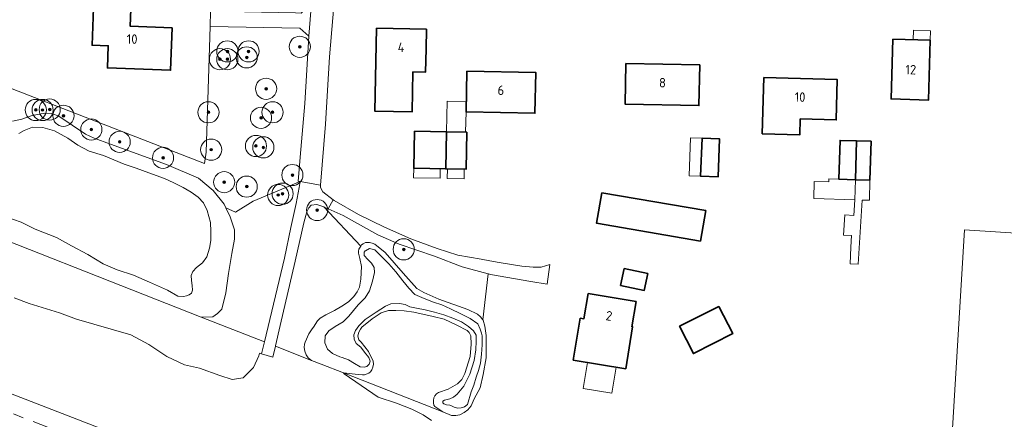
# Model space of a CAD drawing. Header units: metres. Extents: x 153919 to 160124, y 449312 to 452850.
# Tile 65 of 81: x 156215 to 156401, y 451956 to 452032. Entities that reach past the tile are written whole.
import ezdxf
from ezdxf.enums import TextEntityAlignment as Align

# ---------------------------------------------------------------- set-up
doc = ezdxf.new("R2010")
doc.units = ezdxf.units.M
doc.linetypes.add('AM-AS', pattern=[16, 10, -2, 2, -2])
for name, color, linetype, lineweight in [('B-WE-AM-AS_SPOOR-G', 10, 'AM-AS', 18), ('B-WE-GR-BEPLANTING_CULTUUR_BOSPLANTSOEN-GV', 90, 'Continuous', 18), ('B-WE-GR-BOOM-S', 90, 'Continuous', 25), ('B-WE-GR-BOS_LOOF-GV', 40, 'Continuous', 13), ('B-WE-GR-GRAS-GV', 60, 'Continuous', 13), ('B-WE-OG-BEBOUWING-GV', 7, 'Continuous', 35), ('B-WE-OG-BEBOUWING-T18', 7, 'Continuous', 18), ('B-WE-OG-BEBOUWING_LUIFEL-GV', 7, 'Continuous', 18), ('B-WE-OG-TERREIN_CULTUURSCHEIDING-GV', 7, 'Continuous', 18), ('B-WE-OG-TERREIN_ERF-GV', 7, 'Continuous', 18), ('B-WE-OG-TOPOGRAFIE_WATER-GV', 130, 'Continuous', 18), ('B-WE-OG-TOPOGRAFIE_WATER_SLOOT-GV', 120, 'Continuous', 18), ('B-WE-VH-VERHARDING_BETONSTRAATSTEEN-GV', 252, 'Continuous', 18), ('B-WE-VH-VERHARDING_FUNDERING_ZAND-GV', 7, 'Continuous', 18), ('B-WE-VH-VERHARDING_HALFVERHARDING-GV', 252, 'Continuous', 18), ('B-WE-VH-VERHARDING_HALFVERHARDING_GRIND-GV', 252, 'Continuous', 18)]:
    doc.layers.add(name, color=color, linetype=linetype, lineweight=lineweight)
doc.styles.add('NLCS-ISO-M1000-T18', font='NLCS-ISO.ttf', dxfattribs={"height": 1.8})

# ---------------------------------------------------------------- blocks, each defined once
blk = doc.blocks.new('SGR-BOOM_01-SO')
at = {"linetype": 'ByBlock', "lineweight": 18}
h = blk.add_hatch(color=0, dxfattribs=at)
h.dxf.hatch_style = 1
edge = h.paths.add_edge_path()
edge.add_arc((0, 0), 0.25, 0, 360)
at = {"color": 0, "linetype": 'ByBlock', "lineweight": 18}
for radius in [2, 0.25]:
    blk.add_circle((0, 0), radius, dxfattribs=at)

msp = doc.modelspace()

# ---------------------------------------------------------------- linework, layer by layer
at = {"layer": 'B-WE-AM-AS_SPOOR-G', "flags": 128}
msp.add_lwpolyline([(154203.753, 452737.568), (154235.677, 452725.091), (154295.181, 452702.12), (154387.94, 452665.875), (154515.702, 452616.332), (154737.375, 452530.027), (154778.943, 452513.986), (154822.143, 452497.093), (154912.994, 452461.908), (154977.934, 452436.6), (155063.888, 452403.296), (155115.656, 452383.111), (155162.608, 452364.996), (155229.644, 452338.782), (155234.24, 452337.169), (155269.876, 452323.394), (155276.824, 452320.599), (155298.756, 452312.19), (155337.947, 452296.984), (155363.833, 452286.668), (155426.285, 452262.404), (155714.665, 452150.548), (155772.012, 452128.415), (155787.786, 452122.405), (155820.496, 452109.699), (155841.44, 452101.659), (155879.209, 452086.873), (155945.087, 452061.327), (155955.651, 452057.364), (155967.177, 452052.791), (156012.416, 452035.121), (156198.462, 451963.099), (156271.536, 451934.663), (156351.288, 451903.813), (156380.053, 451892.594), (156658.677, 451784.588), (156691.968, 451771.825), (156722.772, 451760.218), (156740.064, 451753.916), (156759.986, 451746.846), (156778.884, 451740.343), (156800.333, 451733.159), (156818.897, 451727.112), (156836.63, 451721.502), (156864.911, 451712.815), (156885.807, 451706.635), (156905.061, 451701.102), (156926.316, 451695.214), (156954.031, 451687.837), (156972.749, 451683.004), (157006.307, 451674.884), (157019.004, 451672.022), (157034.56, 451668.271), (157048.314, 451665.213), (157080.826, 451658.308), (157092.804, 451655.899), (157118.418, 451650.884), (157143.863, 451646.183), (157172.295, 451641.561), (157190.141, 451638.322), (157200.687, 451636.624), (157235.703, 451631.565), (157263.991, 451627.728), (157277.426, 451626.013), (157307.462, 451622.491), (157321.414, 451620.994), (157337.796, 451619.352), (157357.59, 451617.431), (157371.572, 451616.184), (157392.44, 451614.512), (157412.374, 451613.036), (157426.082, 451612.134), (157464.067, 451609.958), (157486.109, 451608.835), (157497.944, 451608.437), (157522.803, 451607.4), (157582.544, 451605.225), (157597.675, 451604.446), (157619.005, 451603.591), (157632.671, 451603.132), (157661.711, 451601.866), (157672.634, 451601.533), (157765.304, 451597.789), (157948.982, 451590.591), (157986.499, 451589.009), (158070.356, 451585.779), (158259.877, 451578.22), (158385.734, 451573.323), (158540.007, 451567.12), (158607.492, 451564.473), (158675.874, 451561.922), (158743.716, 451559.069), (159093.42, 451545.309), (159292.556, 451537.32), (159328.249, 451535.99), (159366.494, 451534.413), (159641.709, 451523.565), (159935.879, 451511.798), (159956.068, 451511.084), (159974.454, 451510.264), (160053.231, 451507.115), (160069.502, 451506.532)], dxfattribs=at)
at = {"layer": 'B-WE-GR-BEPLANTING_CULTUUR_BOSPLANTSOEN-GV', "flags": 128}
msp.add_lwpolyline([(156213.421, 452012.539), (156215.139, 452012.961), (156217.089, 452013.657), (156219.544, 452014.088), (156220.848, 452014.016), (156222.153, 452013.484), (156227.177, 452010.085), (156228.83, 452009.323), (156231.899, 452008.224), (156242.505, 452004.347), (156248.539, 452001.76), (156251.336, 451999.475), (156253.429, 451996.908), (156253.749, 451996.183), (156255.523, 451995.387), (156258.878, 451997.467), (156267.762, 452001.135), (156267.397, 452001.203), (156267.881, 452007.231), (156268.651, 452015.906), (156269.398, 452028.656), (156267.694, 452030.112), (156250.728, 452030.481), (156249.978, 452006.686), (156249.705, 452004.561), (156212.229, 452019.139)], dxfattribs=at)
for points in [[(156273.075, 451995.994), (156272.446, 451996.278), (156272.258, 451996.343), (156279.208, 451988.937), (156279.339, 451989.161), (156279.65, 451989.397), (156280.113, 451989.623), (156280.463, 451989.661), (156280.891, 451989.626), (156281.394, 451989.536), (156281.899, 451989.342), (156283.859, 451987.738), (156287.241, 451983.836), (156289.813, 451980.909), (156291.108, 451980.166), (156293.984, 451978.911), (156299.458, 451976.977), (156301.246, 451976.091), (156301.864, 451975.596), (156302.316, 451975.028), (156303.32, 451983.723), (156298.39, 451985.061), (156293.125, 451987.034), (156286.494, 451989.319), (156282.452, 451991.109), (156275.887, 451994.724)], [(156275.924, 451964.992), (156294.714, 451957.607), (156293.216, 451958.63), (156293.054, 451958.901), (156292.952, 451959.312), (156292.936, 451959.792), (156293.042, 451960.278), (156293.221, 451960.657), (156293.501, 451961.016), (156293.909, 451961.292), (156295.749, 451961.932), (156297.52, 451962.911), (156298.322, 451963.719), (156298.864, 451964.871), (156299.86, 451968.062), (156300.111, 451970.393), (156299.99, 451971.975), (156299.671, 451972.636), (156299.295, 451973.009), (156297.401, 451974.021), (156294.98, 451975.135), (156292.881, 451975.673), (156289.226, 451976.465), (156287.44, 451976.746), (156285.83, 451976.769), (156284.479, 451976.765), (156283.099, 451976.328), (156281.376, 451975.228), (156279.423, 451973.614), (156279.143, 451973.257), (156278.866, 451972.681), (156278.69, 451971.983), (156278.701, 451971.649), (156278.842, 451971.242), (156279.275, 451970.784), (156280.658, 451969.044), (156281.585, 451967.214), (156281.619, 451966.64), (156281.503, 451966.05), (156281.298, 451965.568), (156281.049, 451965.188), (156280.732, 451964.94), (156280.451, 451964.788), (156279.944, 451964.626), (156279.533, 451964.612), (156278.699, 451964.695)]]:
    msp.add_lwpolyline(points, close=True, dxfattribs=at)
at = {"layer": 'B-WE-GR-BOS_LOOF-GV', "flags": 128}
msp.add_lwpolyline([(156213.715, 451979.187), (156216.554, 451978.097), (156222.261, 451976.316), (156225.499, 451975.167), (156235.769, 451972.185), (156239.183, 451970.323), (156242.546, 451968.089), (156245.898, 451966.495), (156248.751, 451965.908), (156252.576, 451964.519), (156254.934, 451963.754), (156256.99, 451964.022), (156258.972, 451966.025), (156259.938, 451968.208), (156260.094, 451968.712), (156260.449, 451968.609), (156260.994, 451970.86), (156249.06, 451975.55), (156196.886, 451996.056)], dxfattribs=at)
at = {"layer": 'B-WE-GR-GRAS-GV', "flags": 128}
for points in [[(156107.641, 452002.04), (156110.853, 452000.688), (156113.543, 451999.695), (156115.621, 451999.504), (156117.031, 451998.835), (156118.201, 451997.835), (156134.375, 451991.566), (156135.679, 451991.632), (156137.009, 451991.5), (156138.093, 451990.881), (156138.905, 451989.918), (156156.057, 451983.232), (156194.987, 451968.387), (156196.263, 451968.517), (156197.543, 451968.192), (156198.783, 451966.766), (156208.761, 451962.704), (156255.007, 451944.859)], [(156292.56, 451956.011), (156290.981, 451957.06), (156288.863, 451958.134), (156285.964, 451959.253), (156282.511, 451960.372), (156276.076, 451964.816), (156275.924, 451964.992), (156271.749, 451966.633), (156269.922, 451967.351), (156263.087, 451970.037), (156262.606, 451967.981), (156260.449, 451968.609), (156260.094, 451968.712), (156259.938, 451968.208), (156258.972, 451966.025), (156256.99, 451964.022), (156254.934, 451963.754), (156252.576, 451964.519), (156248.751, 451965.908), (156245.898, 451966.495), (156242.546, 451968.089), (156239.183, 451970.323), (156235.769, 451972.185), (156225.499, 451975.167), (156222.261, 451976.316), (156216.554, 451978.097), (156213.715, 451979.187)]]:
    msp.add_lwpolyline(points, dxfattribs=at)
at = {"layer": 'B-WE-OG-BEBOUWING-GV', "flags": 128}
for points in [[(156228.715, 452033.976), (156228.446, 452026.924), (156231.506, 452026.807), (156231.346, 452022.626), (156243.266, 452022.172), (156243.571, 452030.193), (156235.649, 452030.495), (156235.771, 452033.707)], [(156289.076, 452021.881), (156291.476, 452021.835), (156291.561, 452026.208), (156291.633, 452029.933), (156282.197, 452030.117), (156281.891, 452014.437), (156288.928, 452014.3)], [(156379.742, 452028.053), (156379.424, 452016.756), (156386.508, 452016.557), (156386.826, 452027.854)], [(156299.256, 452022.039), (156299.109, 452014.311), (156312.13, 452014.064), (156312.277, 452021.792)], [(156329.331, 452023.49), (156329.162, 452015.804), (156343.124, 452015.498), (156343.292, 452023.184)], [(156355.38, 452020.82), (156355.077, 452010.19), (156362.196, 452009.987), (156362.282, 452013.001), (156369.06, 452012.808), (156369.277, 452020.424)], [(156295.274, 452003.544), (156295.409, 452010.543), (156289.377, 452010.661), (156289.24, 452003.662)], [(156295.409, 452010.543), (156295.274, 452003.544), (156299.108, 452003.469), (156299.245, 452010.468)], [(156343.723, 452009.36), (156343.446, 452002.157), (156346.73, 452002.031), (156347.006, 452009.234)], [(156372.681, 452001.5), (156372.884, 452008.847), (156369.8, 452008.935), (156369.591, 452001.588)], [(156372.884, 452008.847), (156372.681, 452001.5), (156375.438, 452001.422), (156375.648, 452008.769)], [(156324.771, 451999.026), (156323.786, 451993.27), (156343.419, 451989.914), (156344.403, 451995.67)], [(156328.966, 451984.689), (156328.303, 451981.527), (156332.794, 451980.585), (156333.457, 451983.747)], [(156322.17, 451979.97), (156321.387, 451975.214), (156320.686, 451975.329), (156319.381, 451967.402), (156329.293, 451965.77), (156330.598, 451973.697), (156330.464, 451973.719), (156331.247, 451978.475)], [(156346.892, 451977.555), (156339.467, 451973.788), (156342.081, 451968.636), (156349.506, 451972.404)]]:
    msp.add_lwpolyline(points, close=True, dxfattribs=at)
at = {"layer": 'B-WE-OG-BEBOUWING_LUIFEL-GV', "flags": 128}
for points in [[(156386.877, 452029.653), (156383.678, 452029.743), (156383.627, 452027.944), (156386.826, 452027.854)], [(156295.522, 452016.316), (156295.409, 452010.543), (156299.034, 452010.472), (156299.109, 452014.311), (156299.146, 452016.245)], [(156341.248, 452002.242), (156343.446, 452002.157), (156343.723, 452009.36), (156341.525, 452009.445)], [(156294.204, 452001.765), (156294.239, 452003.564), (156289.24, 452003.662), (156289.205, 452001.862)], [(156295.545, 452001.738), (156298.745, 452001.676), (156298.78, 452003.475), (156295.581, 452003.538)], [(156369.591, 452001.588), (156367.676, 452001.642), (156367.66, 452001.088), (156364.923, 452001.165), (156364.831, 451997.921), (156372.574, 451997.702), (156372.681, 452001.5)], [(156370.667, 451994.852), (156370.452, 451991.012), (156371.982, 451990.926), (156371.86, 451988.761), (156371.684, 451985.617), (156373.21, 451985.524), (156373.952, 451997.663), (156375.331, 451997.624), (156375.438, 452001.422), (156372.681, 452001.5), (156372.574, 451997.702), (156372.408, 451994.754)], [(156321.255, 451962.026), (156326.682, 451961.133), (156327.494, 451966.066), (156322.067, 451966.96)]]:
    msp.add_lwpolyline(points, close=True, dxfattribs=at)
at = {"layer": 'B-WE-OG-TERREIN_CULTUURSCHEIDING-GV', "flags": 128}
for points in [[(156249.06, 451975.55), (156260.994, 451970.86), (156264.776, 451986.696), (156266.015, 451992.49), (156266.981, 451996.993), (156267.548, 452000), (156267.762, 452001.135), (156258.878, 451997.467), (156255.523, 451995.387), (156253.749, 451996.183), (156254.512, 451994.456), (156255.342, 451992.018), (156255.348, 451990.262), (156254.861, 451987.578), (156254.223, 451983.778), (156253.699, 451980.13), (156252.956, 451977.048), (156252.149, 451976.23), (156251.23, 451975.575)], [(156272.258, 451996.343), (156270.925, 451996.803), (156269.864, 451996.674), (156269.4, 451996.211), (156269.039, 451995.405), (156268.437, 451993.37), (156266.792, 451986.124), (156263.999, 451973.939), (156263.096, 451970.078), (156263.087, 451970.037), (156269.922, 451967.351), (156269.305, 451967.845), (156268.887, 451968.421), (156268.616, 451969.107), (156268.54, 451969.807), (156268.584, 451970.401), (156268.708, 451970.784), (156269.393, 451972.397), (156270.051, 451973.32), (156270.266, 451973.6), (156271.054, 451974.802), (156271.555, 451975.303), (156272.618, 451975.94), (156274.224, 451976.748), (156275.622, 451977.608), (156276.914, 451978.419), (156277.879, 451979.45), (156278.533, 451980.307), (156278.962, 451981.201), (156279.216, 451982.699), (156279.353, 451985.078), (156279.06, 451986.63), (156278.77, 451987.634), (156278.783, 451987.985), (156278.881, 451988.382), (156279.208, 451988.937)]]:
    msp.add_lwpolyline(points, close=True, dxfattribs=at)
at = {"layer": 'B-WE-OG-TERREIN_ERF-GV', "flags": 128}
for points in [[(156212.229, 452019.139), (156249.705, 452004.561), (156249.978, 452006.686), (156250.728, 452030.481), (156250.819, 452033.38), (156251.162, 452044.267), (156251.178, 452044.767), (156251.25, 452047.066), (156251.288, 452048.265), (156251.646, 452059.612), (156251.754, 452063.061), (156252.177, 452076.466), (156252.285, 452079.9), (156253.441, 452116.598), (156246.51, 452116.737), (156242.246, 452116.833), (156210.879, 452117.618)], [(156274.379, 452037.304), (156273.325, 452024.754), (156272.583, 452011.969), (156271.61, 452000.447), (156271.579, 452000.058), (156271.613, 452000), (156272.079, 451999.215), (156273.989, 451997.724), (156274.216, 451997.547), (156278.758, 451994.9), (156283.709, 451992.5), (156288.671, 451990.293), (156293.659, 451988.528), (156297.545, 451987.214), (156301.955, 451986.483), (156303.588, 451986.188), (156305.346, 451985.871), (156309.655, 451985.159), (156311.779, 451984.979), (156313.28, 451984.95), (156314.951, 451985.478), (156314.434, 451981.725), (156311.355, 451982.246), (156303.761, 451983.603), (156303.385, 451983.705), (156303.32, 451983.723), (156302.316, 451975.028), (156302.372, 451974.972), (156302.636, 451973.793), (156302.901, 451972.067), (156302.887, 451967.807), (156302.352, 451964.697), (156301.756, 451962.191), (156300.673, 451960.061), (156300.059, 451958.752), (156299.437, 451958.007), (156298.767, 451957.496), (156297.943, 451957.081), (156297.211, 451956.928), (156296.369, 451956.956), (156294.714, 451957.607), (156275.924, 451964.992), (156276.076, 451964.816), (156282.511, 451960.372), (156285.964, 451959.253), (156288.863, 451958.134), (156290.981, 451957.06), (156292.56, 451956.011)], [(156412.796, 451990.739), (156393.337, 451992.023), (156390.448, 451945.072), (156385.279, 451927.131), (156385.217, 451911.904), (156431.974, 451894.331)], [(156431.974, 451894.331), (156385.217, 451911.904), (156385.279, 451927.131), (156390.448, 451945.072), (156393.337, 451992.023), (156412.796, 451990.739)]]:
    msp.add_lwpolyline(points, dxfattribs=at)
for points in [[(156231.346, 452022.626), (156231.506, 452026.807), (156228.446, 452026.924), (156228.715, 452033.976), (156235.771, 452033.707), (156235.649, 452030.495), (156243.571, 452030.193), (156243.266, 452022.172)], [(156291.633, 452029.933), (156291.561, 452026.208), (156291.476, 452021.835), (156289.076, 452021.881), (156288.928, 452014.3), (156281.891, 452014.437), (156282.197, 452030.117)], [(156379.742, 452028.053), (156386.826, 452027.854), (156386.508, 452016.557), (156379.424, 452016.756)], [(156312.13, 452014.064), (156299.109, 452014.311), (156299.256, 452022.039), (156312.277, 452021.792)], [(156343.292, 452023.184), (156343.124, 452015.498), (156329.162, 452015.804), (156329.331, 452023.49)], [(156369.06, 452012.808), (156362.282, 452013.001), (156362.196, 452009.987), (156355.077, 452010.19), (156355.38, 452020.82), (156369.277, 452020.424)], [(156295.274, 452003.544), (156289.24, 452003.662), (156289.377, 452010.661), (156295.409, 452010.543), (156299.245, 452010.468), (156299.108, 452003.469)], [(156343.723, 452009.36), (156347.006, 452009.234), (156346.73, 452002.031), (156343.446, 452002.157)], [(156369.591, 452001.588), (156369.8, 452008.935), (156372.884, 452008.847), (156375.648, 452008.769), (156375.438, 452001.422), (156372.681, 452001.5)], [(156343.419, 451989.914), (156323.786, 451993.27), (156324.771, 451999.026), (156344.403, 451995.67)], [(156332.794, 451980.585), (156328.303, 451981.527), (156328.966, 451984.689), (156333.457, 451983.747)], [(156319.381, 451967.402), (156320.686, 451975.329), (156321.387, 451975.214), (156322.17, 451979.97), (156331.247, 451978.475), (156330.464, 451973.719), (156330.598, 451973.697), (156329.293, 451965.77)], [(156346.892, 451977.555), (156349.506, 451972.404), (156342.081, 451968.636), (156339.467, 451973.788)]]:
    msp.add_lwpolyline(points, close=True, dxfattribs=at)
at = {"layer": 'B-WE-OG-TOPOGRAFIE_WATER-GV', "flags": 128}
msp.add_lwpolyline([(156212.127, 451994.514), (156215.055, 451993.496), (156217.679, 451992.179), (156221.749, 451990.563), (156224.578, 451989.012), (156227.651, 451987.337), (156230.525, 451985.628), (156233.167, 451984.483), (156236.29, 451983.47), (156239.293, 451982.106), (156242.678, 451980.622), (156244.673, 451979.508), (156245.694, 451979.437), (156246.255, 451979.582), (156246.784, 451979.718), (156247.261, 451980.078), (156247.422, 451980.649), (156247.377, 451981.482), (156247.209, 451982.445), (156247.164, 451983.395), (156247.455, 451984.181), (156248.155, 451984.934), (156249.318, 451985.816), (156250.096, 451986.918), (156250.633, 451988.543), (156250.88, 451990.012), (156250.914, 451991.684), (156250.815, 451993.425), (156250.159, 451995.677), (156249.509, 451997.114), (156248.48, 451998.201), (156247.148, 451999.146), (156245.672, 452000), (156243.893, 452000.892), (156242.134, 452001.717), (156239.151, 452002.816), (156236.804, 452003.676), (156234.485, 452004.468), (156230.626, 452006.051), (156227.877, 452006.925), (156225.769, 452008.04), (156223.874, 452009.348), (156221.317, 452010.736), (156219.151, 452011.38), (156217.164, 452011.422), (156215.637, 452010.798), (156214.616, 452010.206)], dxfattribs=at)
msp.add_lwpolyline([(156301.083, 451964.338), (156301.474, 451965.426), (156301.853, 451966.8), (156302.056, 451968.518), (156302.133, 451970.297), (156302.16, 451971.994), (156302.022, 451972.48), (156301.803, 451973.252), (156301.343, 451974.265), (156299.92, 451975.251), (156298.15, 451976.153), (156296.158, 451977.096), (156294.515, 451977.857), (156292.98, 451978.344), (156291.173, 451979.067), (156289.466, 451979.792), (156288.308, 451980.988), (156287.17, 451982.373), (156285.816, 451984.114), (156284.513, 451985.627), (156283.228, 451986.935), (156281.89, 451988.262), (156280.859, 451988.493), (156280.117, 451988.086), (156280.057, 451988.032), (156279.837, 451987.83), (156279.862, 451987.149), (156280.542, 451986.436), (156281.267, 451985.72), (156281.758, 451984.924), (156281.792, 451983.954), (156281.454, 451982.319), (156280.853, 451980.527), (156280.06, 451979.203), (156278.729, 451977.843), (156276.961, 451975.728), (156275.92, 451974.612), (156274.408, 451973.725), (156273.168, 451972.965), (156272.501, 451971.969), (156272.415, 451970.659), (156272.925, 451969.485), (156273.87, 451968.647), (156275.268, 451968.046), (156275.698, 451967.885), (156276.875, 451967.444), (156278.047, 451966.793), (156279.08, 451966.12), (156279.884, 451966.054), (156280.334, 451966.198), (156280.817, 451966.661), (156280.972, 451967.213), (156280.719, 451967.909), (156279.952, 451968.913), (156279.235, 451969.878), (156278.356, 451970.53), (156277.946, 451971.342), (156277.931, 451972.151), (156278.247, 451972.993), (156278.83, 451973.902), (156280.064, 451975.049), (156282.11, 451976.482), (156283.892, 451977.601), (156284.923, 451978.055), (156286.524, 451978.107), (156287.601, 451977.92), (156288.513, 451977.498), (156289.725, 451977.232), (156291.373, 451976.891), (156293.156, 451976.436), (156294.93, 451975.942), (156296.63, 451975.347), (156298.257, 451974.614), (156299.553, 451973.744), (156300.535, 451972.934), (156300.998, 451972.097), (156301.028, 451970.96), (156300.97, 451969.348), (156300.651, 451967.348), (156299.833, 451964.768), (156298.7, 451962.483), (156297.421, 451960.992), (156296.761, 451960.385), (156296.071, 451960.095), (156295.012, 451959.862), (156294.754, 451959.631), (156294.726, 451959.343), (156294.899, 451959.142), (156295.39, 451958.942), (156296.052, 451958.858), (156296.513, 451958.716), (156296.888, 451958.487), (156297.522, 451958.316), (156298.185, 451958.405), (156298.816, 451958.58), (156299.361, 451959.014), (156300.076, 451961.396), (156300.571, 451962.659), (156301.022, 451964.168)], close=True, dxfattribs=at)
at = {"layer": 'B-WE-OG-TOPOGRAFIE_WATER_SLOOT-GV', "flags": 128}
for points in [[(156196.886, 451996.056), (156249.06, 451975.55), (156251.23, 451975.575), (156252.149, 451976.23), (156252.956, 451977.048), (156253.699, 451980.13), (156254.223, 451983.778), (156254.861, 451987.578), (156255.348, 451990.262), (156255.342, 451992.018), (156254.512, 451994.456), (156253.749, 451996.183), (156253.429, 451996.908), (156251.336, 451999.475), (156248.539, 452001.76), (156242.505, 452004.347), (156231.899, 452008.224), (156228.83, 452009.323), (156227.177, 452010.085), (156222.153, 452013.484), (156220.848, 452014.016), (156219.544, 452014.088), (156217.089, 452013.657), (156215.139, 452012.961), (156213.421, 452012.539)], [(156214.616, 452010.206), (156215.637, 452010.798), (156217.164, 452011.422), (156219.151, 452011.38), (156221.317, 452010.736), (156223.874, 452009.348), (156225.769, 452008.04), (156227.877, 452006.925), (156230.626, 452006.051), (156234.485, 452004.468), (156236.804, 452003.676), (156239.151, 452002.816), (156242.134, 452001.717), (156243.893, 452000.892), (156245.672, 452000), (156247.148, 451999.146), (156248.48, 451998.201), (156249.509, 451997.114), (156250.159, 451995.677), (156250.815, 451993.425), (156250.914, 451991.684), (156250.88, 451990.012), (156250.633, 451988.543), (156250.096, 451986.918), (156249.318, 451985.816), (156248.155, 451984.934), (156247.455, 451984.181), (156247.164, 451983.395), (156247.209, 451982.445), (156247.377, 451981.482), (156247.422, 451980.649), (156247.261, 451980.078), (156246.784, 451979.718), (156246.255, 451979.582), (156245.694, 451979.437), (156244.673, 451979.508), (156242.678, 451980.622), (156239.293, 451982.106), (156236.29, 451983.47), (156233.167, 451984.483), (156230.525, 451985.628), (156227.651, 451987.337), (156224.578, 451989.012), (156221.749, 451990.563), (156217.679, 451992.179), (156215.055, 451993.496), (156212.127, 451994.514)]]:
    msp.add_lwpolyline(points, dxfattribs=at)
for points in [[(156271.749, 451966.633), (156275.924, 451964.992), (156278.699, 451964.695), (156279.533, 451964.612), (156279.944, 451964.626), (156280.451, 451964.788), (156280.732, 451964.94), (156281.049, 451965.188), (156281.298, 451965.568), (156281.503, 451966.05), (156281.619, 451966.64), (156281.585, 451967.214), (156280.658, 451969.044), (156279.275, 451970.784), (156278.842, 451971.242), (156278.701, 451971.649), (156278.69, 451971.983), (156278.866, 451972.681), (156279.143, 451973.257), (156279.423, 451973.614), (156281.376, 451975.228), (156283.099, 451976.328), (156284.479, 451976.765), (156285.83, 451976.769), (156287.44, 451976.746), (156289.226, 451976.465), (156292.881, 451975.673), (156294.98, 451975.135), (156297.401, 451974.021), (156299.295, 451973.009), (156299.671, 451972.636), (156299.99, 451971.975), (156300.111, 451970.393), (156299.86, 451968.062), (156298.864, 451964.871), (156298.322, 451963.719), (156297.52, 451962.911), (156295.749, 451961.932), (156293.909, 451961.292), (156293.501, 451961.016), (156293.221, 451960.657), (156293.042, 451960.278), (156292.936, 451959.792), (156292.952, 451959.312), (156293.054, 451958.901), (156293.216, 451958.63), (156294.714, 451957.607), (156296.369, 451956.956), (156297.211, 451956.928), (156297.943, 451957.081), (156298.767, 451957.496), (156299.437, 451958.007), (156300.059, 451958.752), (156300.673, 451960.061), (156301.756, 451962.191), (156302.352, 451964.697), (156302.887, 451967.807), (156302.901, 451972.067), (156302.636, 451973.793), (156302.372, 451974.972), (156302.316, 451975.028), (156301.864, 451975.596), (156301.246, 451976.091), (156299.458, 451976.977), (156293.984, 451978.911), (156291.108, 451980.166), (156289.813, 451980.909), (156287.241, 451983.836), (156283.859, 451987.738), (156281.899, 451989.342), (156281.394, 451989.536), (156280.891, 451989.626), (156280.463, 451989.661), (156280.113, 451989.623), (156279.65, 451989.397), (156279.339, 451989.161), (156279.208, 451988.937), (156278.881, 451988.382), (156278.783, 451987.985), (156278.77, 451987.634), (156279.06, 451986.63), (156279.353, 451985.078), (156279.216, 451982.699), (156278.962, 451981.201), (156278.533, 451980.307), (156277.879, 451979.45), (156276.914, 451978.419), (156275.622, 451977.608), (156274.224, 451976.748), (156272.618, 451975.94), (156271.555, 451975.303), (156271.054, 451974.802), (156270.266, 451973.6), (156270.051, 451973.32), (156269.393, 451972.397), (156268.708, 451970.784), (156268.584, 451970.401), (156268.54, 451969.807), (156268.616, 451969.107), (156268.887, 451968.421), (156269.305, 451967.845), (156269.922, 451967.351)], [(156302.022, 451972.48), (156302.16, 451971.994), (156302.133, 451970.297), (156302.056, 451968.518), (156301.853, 451966.8), (156301.474, 451965.426), (156301.083, 451964.338), (156301.022, 451964.168), (156300.571, 451962.659), (156300.076, 451961.396), (156299.361, 451959.014), (156298.816, 451958.58), (156298.185, 451958.405), (156297.522, 451958.316), (156296.888, 451958.487), (156296.513, 451958.716), (156296.052, 451958.858), (156295.39, 451958.942), (156294.899, 451959.142), (156294.726, 451959.343), (156294.754, 451959.631), (156295.012, 451959.862), (156296.071, 451960.095), (156296.761, 451960.385), (156297.421, 451960.992), (156298.7, 451962.483), (156299.833, 451964.768), (156300.651, 451967.348), (156300.97, 451969.348), (156301.028, 451970.96), (156300.998, 451972.097), (156300.535, 451972.934), (156299.553, 451973.744), (156298.257, 451974.614), (156296.63, 451975.347), (156294.93, 451975.942), (156293.156, 451976.436), (156291.373, 451976.891), (156289.725, 451977.232), (156288.513, 451977.498), (156287.601, 451977.92), (156286.524, 451978.107), (156284.923, 451978.055), (156283.892, 451977.601), (156282.11, 451976.482), (156280.064, 451975.049), (156278.83, 451973.902), (156278.247, 451972.993), (156277.931, 451972.151), (156277.946, 451971.342), (156278.356, 451970.53), (156279.235, 451969.878), (156279.952, 451968.913), (156280.719, 451967.909), (156280.972, 451967.213), (156280.817, 451966.661), (156280.334, 451966.198), (156279.884, 451966.054), (156279.08, 451966.12), (156278.047, 451966.793), (156276.875, 451967.444), (156275.698, 451967.885), (156275.268, 451968.046), (156273.87, 451968.647), (156272.925, 451969.485), (156272.415, 451970.659), (156272.501, 451971.969), (156273.168, 451972.965), (156274.408, 451973.725), (156275.92, 451974.612), (156276.961, 451975.728), (156278.729, 451977.843), (156280.06, 451979.203), (156280.853, 451980.527), (156281.454, 451982.319), (156281.792, 451983.954), (156281.758, 451984.924), (156281.267, 451985.72), (156280.542, 451986.436), (156279.862, 451987.149), (156279.837, 451987.83), (156280.057, 451988.032), (156280.117, 451988.086), (156280.859, 451988.493), (156281.89, 451988.262), (156283.228, 451986.935), (156284.513, 451985.627), (156285.816, 451984.114), (156287.17, 451982.373), (156288.308, 451980.988), (156289.466, 451979.792), (156291.173, 451979.067), (156292.98, 451978.344), (156294.515, 451977.857), (156296.158, 451977.096), (156298.15, 451976.153), (156299.92, 451975.251), (156301.343, 451974.265), (156301.803, 451973.252)]]:
    msp.add_lwpolyline(points, close=True, dxfattribs=at)
at = {"layer": 'B-WE-VH-VERHARDING_BETONSTRAATSTEEN-GV', "flags": 128}
for points in [[(156276.079, 452113.738), (156275.888, 452108.194), (156275.353, 452085.747), (156275.183, 452079.484), (156275.087, 452075.963), (156275.045, 452074.412), (156274.462, 452068.506), (156273.909, 452063.871), (156273.692, 452062.461), (156273.154, 452058.974), (156272.102, 452052.149), (156271.549, 452048.204), (156271.465, 452047.607), (156270.976, 452044.121), (156270.565, 452041.194), (156270.379, 452039.867), (156269.936, 452034.955), (156269.398, 452028.656), (156268.651, 452015.906), (156267.881, 452007.231), (156267.397, 452001.203), (156267.762, 452001.135), (156271.61, 452000.447)], [(156271.61, 452000.447), (156272.583, 452011.969), (156273.325, 452024.754), (156274.379, 452037.304), (156274.623, 452039.001), (156275.146, 452040.295), (156275.793, 452041.019), (156276.387, 452041.371), (156277.35, 452041.456), (156278.794, 452041.44), (156279.325, 452051.633), (156279.959, 452069.804), (156280.065, 452072.843), (156280.082, 452073.33), (156280.121, 452075.078), (156280.38, 452086.533), (156280.438, 452089.132), (156280.474, 452090.732), (156280.522, 452092.831), (156280.789, 452104.688), (156280.826, 452106.587), (156281.19, 452113.502)]]:
    msp.add_lwpolyline(points, dxfattribs=at)
msp.add_lwpolyline([(156266.858, 452033.031), (156250.819, 452033.38), (156250.728, 452030.481), (156267.694, 452030.112), (156269.398, 452028.656), (156269.936, 452034.955), (156267.972, 452033.007)], close=True, dxfattribs=at)
at = {"layer": 'B-WE-VH-VERHARDING_FUNDERING_ZAND-GV', "flags": 128}
msp.add_lwpolyline([(156263.087, 451970.037), (156263.096, 451970.078), (156263.999, 451973.939), (156266.792, 451986.124), (156268.437, 451993.37), (156269.039, 451995.405), (156269.4, 451996.211), (156269.864, 451996.674), (156270.925, 451996.803), (156272.258, 451996.343), (156272.446, 451996.278), (156273.075, 451995.994), (156273.989, 451997.724), (156272.079, 451999.215), (156271.613, 452000), (156271.579, 452000.058), (156271.61, 452000.447), (156267.762, 452001.135), (156267.548, 452000), (156266.981, 451996.993), (156266.015, 451992.49), (156264.776, 451986.696), (156260.994, 451970.86), (156260.449, 451968.609), (156262.606, 451967.981)], close=True, dxfattribs=at)
at = {"layer": 'B-WE-VH-VERHARDING_HALFVERHARDING-GV', "flags": 128}
msp.add_lwpolyline([(156255.007, 451944.859), (156208.761, 451962.704), (156198.783, 451966.766), (156197.543, 451968.192), (156196.263, 451968.517), (156194.987, 451968.387), (156156.057, 451983.232), (156138.905, 451989.918), (156138.093, 451990.881), (156137.009, 451991.5), (156135.679, 451991.632), (156134.375, 451991.566), (156118.201, 451997.835), (156117.031, 451998.835), (156115.621, 451999.504), (156113.543, 451999.695), (156110.853, 452000.688), (156107.641, 452002.04)], dxfattribs=at)
at = {"layer": 'B-WE-VH-VERHARDING_HALFVERHARDING_GRIND-GV', "flags": 128}
msp.add_lwpolyline([(156303.32, 451983.723), (156303.385, 451983.705), (156303.761, 451983.603), (156311.355, 451982.246), (156314.434, 451981.725), (156314.951, 451985.478), (156313.28, 451984.95), (156311.779, 451984.979), (156309.655, 451985.159), (156305.346, 451985.871), (156303.588, 451986.188), (156301.955, 451986.483), (156297.545, 451987.214), (156293.659, 451988.528), (156288.671, 451990.293), (156283.709, 451992.5), (156278.758, 451994.9), (156274.216, 451997.547), (156273.989, 451997.724), (156273.075, 451995.994), (156275.887, 451994.724), (156282.452, 451991.109), (156286.494, 451989.319), (156293.125, 451987.034), (156298.39, 451985.061)], close=True, dxfattribs=at)

# ---------------------------------------------------------------- block references
at = {"layer": 'B-WE-GR-BOOM-S'}
for p in [(156254.004, 452025.753), (156258.015, 452025.753), (156267.695, 452026.625), (156252.608, 452024.27), (156254.004, 452024.27), (156257.666, 452024.619), (156261.329, 452018.689), (156217.8, 452014.677), (156219.097, 452014.673), (156220.436, 452014.757), (156250.428, 452014.241), (156262.55, 452014.241), (156223.029, 452013.586), (156260.37, 452013.195), (156228.301, 452010.992), (156233.656, 452008.649), (156250.951, 452007.177), (156259.41, 452007.875), (156260.806, 452007.613), (156241.856, 452005.637), (156266.3, 452002.381), (156253.403, 452001.035), (156257.67, 452000.198), (156263.611, 451998.608), (156264.448, 451998.859), (156270.974, 451995.763), (156287.336, 451988.336)]:
    msp.add_blockref('SGR-BOOM_01-SO', p, dxfattribs=at)

# ---------------------------------------------------------------- texts
at = {"layer": 'B-WE-OG-BEBOUWING-T18', "style": 'NLCS-ISO-M1000-T18'}
msp.add_text('10', height=1.8, dxfattribs=at).set_placement((156236.009, 452028.074), align=Align.MIDDLE)
for s, rotation, p in [('4', 358.9, (156286.847, 452026.526)), ('12', 358.4, (156383.168, 452022.304)), ('8', 358.7, (156336.235, 452019.838)), ('6', 358.9, (156305.7, 452018.416)), ('10', 358.4, (156362.229, 452017.123)), ('2', 350.6, (156326.14, 451975.769))]:
    msp.add_text(s, height=1.8, rotation=rotation, dxfattribs=at).set_placement(p, align=Align.MIDDLE)

doc.saveas('drawing.dxf')
